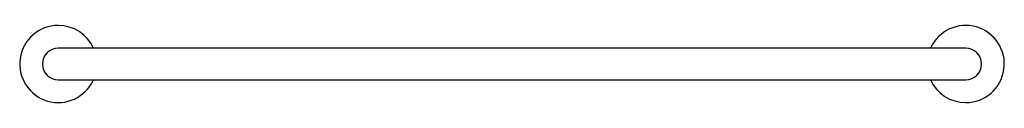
# Model space of a CAD drawing. Header units: millimetres. Extents: x 3444.84 to 3445.93, y 2275.2 to 2275.29.
import ezdxf

# ---------------------------------------------------------------- set-up
doc = ezdxf.new("R2010")
doc.units = ezdxf.units.MM
doc.layers.add('SANINDUSA', color=3, linetype='Continuous')

msp = doc.modelspace()

# ---------------------------------------------------------------- linework, layer by layer
at = {"layer": 'SANINDUSA'}
for p, q in [((3444.9499, 2275.2647), (3444.8849, 2275.2647)), ((3445.8199, 2275.2647), (3444.9499, 2275.2647)), ((3445.8849, 2275.2647), (3445.8199, 2275.2647)), ((3444.8849, 2275.2297), (3444.9499, 2275.2297)), ((3444.9499, 2275.2297), (3445.8199, 2275.2297)), ((3445.8199, 2275.2297), (3445.8849, 2275.2297))]:
    msp.add_line(p, q, dxfattribs=at)
for centre, radius, start, end in [((3444.8849, 2275.2472), 0.0425, 90, 335.6843), ((3444.8849, 2275.2472), 0.0425, 24.3157, 90), ((3445.8849, 2275.2472), 0.0425, 270, 155.6843), ((3444.8849, 2275.2472), 0.0175, 90, 270), ((3445.8849, 2275.2472), 0.0175, 270, 90), ((3445.8849, 2275.2472), 0.0425, 204.3157, 270)]:
    msp.add_arc(centre, radius, start, end, dxfattribs=at)

doc.saveas('drawing.dxf')
